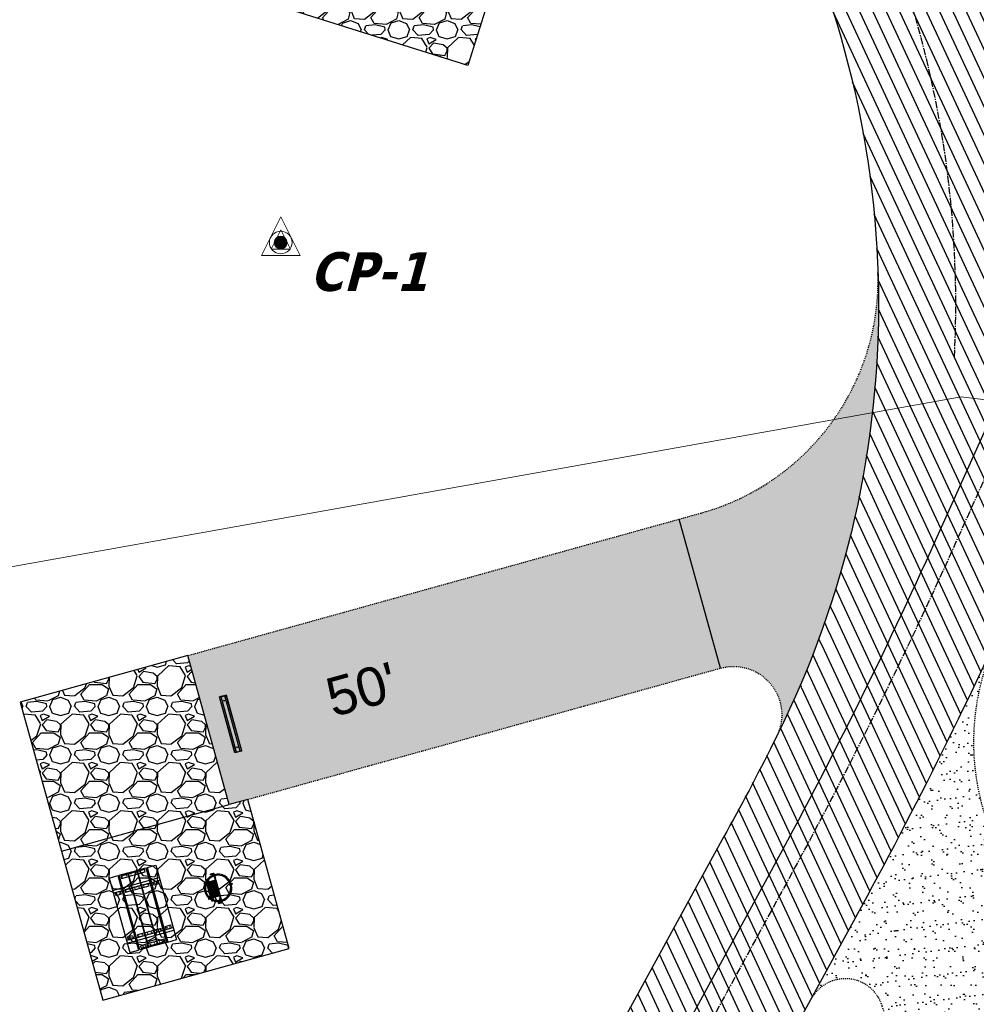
# Model space of a CAD drawing. Header units: feet. Extents: x 1134296 to 1140710, y 647902 to 649877.
# Tile 42 of 66: x 1134866 to 1134965, y 648709 to 648811. Entities that reach past the tile are written whole.
import ezdxf
from ezdxf.lldxf.tags import DXFTag

# ---------------------------------------------------------------- set-up
doc = ezdxf.new("R2010")
doc.units = ezdxf.units.FT
doc.header["$MEASUREMENT"] = 0
doc.linetypes.add('CENTER2', pattern=[1.125, 0.75, -0.125, 0.125, -0.125])
doc.linetypes.add('RAD', pattern=[0.13, 0.08, -0.05])
for name, color, linetype, lineweight in [('-ANGLE-IRON', 8, 'Continuous', 25), ('C-ANNO-TEXT-3', 8, 'Continuous', 20), ('V-UTIL-WATR-LINE', 8, 'WATER', 15)]:
    doc.layers.add(name, color=color, linetype=linetype, lineweight=lineweight)
for name, color, linetype in [('-BOLTS-LAGS-SCREWS', 7, 'Continuous'), ('-CONCRETE', 9, 'Continuous'), ('-HARDWARE', 7, 'Continuous'), ('-TIMBER', 6, 'Continuous'), ('C-CAMPSITE-PADS', 6, 'Continuous'), ('C-PRKG-ASPH', 5, 'Continuous'), ('C-PRKG-GRVL', 8, 'Continuous'), ('C-PRKG-WHEL-STOP', 5, 'Continuous'), ('C-ROAD-ASPHALT', 1, 'Continuous'), ('C-ROAD-CNTR', 1, 'CENTER2'), ('C-ROAD-GRVL', 1, 'RAD'), ('C-SWLK-GRVL-PATT', 8, 'Continuous'), ('C-UTIL-WATER-MEP', 7, 'WATER (.5x)'), ('G-TEXT-ST02', 2, 'Continuous'), ('G-XREF', 7, 'Continuous')]:
    doc.layers.add(name, color=color, linetype=linetype)
doc.styles.add('Arial', font='arial.ttf', dxfattribs={"height": 180})
doc.styles.add('SEI-Dim & Leader', font='tahoma.ttf')
doc.styles.get("Standard").update_dxf_attribs({"font": 'arial.ttf'})
tags = doc.linetypes.add('WATER', pattern='A,1.5,-0.2,["W",Standard,S=0.08,R=0,X=-0.1,Y=-0.04],-0.05', length=1.75).pattern_tags.tags
tags[6] = DXFTag(74, 10)
tags = doc.linetypes.add('WATER (.5x)', pattern='A,0.75,-0.2,["W",Standard,S=0.08,R=0,X=-0.1,Y=-0.04],-0.05', length=1).pattern_tags.tags
tags[6] = DXFTag(74, 10)
pattern_1 = [(37.50000000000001, (0, 0), (-0.06299335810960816, 1.926823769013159), [0, -1.52, 0, -1.7, 0, -1.625]), (7.499999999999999, (0, 0), (1.769776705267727, 2.82214606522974), [0, -0.82, 0, -1.37, 0, -0.525]), (327.5, (-1.23, 0), (3.114141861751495, 0.005659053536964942), [0, -0.5, 0, -1.8, 0, -2.35]), (317.5, (-1.23, 0), (3.006126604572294, 0.8776755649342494), [0, -0.25, 0, -1.18, 0, -1.35])]
pattern_2 = [(228.012787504, (3.6, 5), (-40.00000000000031, -45.00000000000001), [0.67268, -66.5954402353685]), (184.969740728, (3.15, 4.5), (59.99999999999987, 5.000000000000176), [1.15434, -114.27962380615]), (132.510447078, (2, 4.4), (50.00000000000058, -54.99999999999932), [0.8139400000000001, -80.5801629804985]), (267.273689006, (0.05, 3.15), (5.000000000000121, 100.0000000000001), [1.05119, -104.067790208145]), (292.833654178, (0, 2.1), (-24.99999999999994, 60.00000000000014), [1.030775, -102.0468656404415]), (357.273689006, (0.4, 1.15), (-100.0000000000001, 5.000000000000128), [1.05119, -104.067790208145]), (37.6942404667, (1.45, 1.1), (-64.99999999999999, -49.99999999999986), [1.390145, -137.62424274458]), (72.2553283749, (2.55, 1.95), (35.00000000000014, 110), [1.31244, -129.9316074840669]), (121.429565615, (2.95, 3.2), (-40.0000000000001, 64.99999999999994), [1.05475, -104.420365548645]), (175.236358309, (2.4, 4.1), (54.99999999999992, -5.00000000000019), [1.20416, -59.0038128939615]), (222.397437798, (1.2, 4.2), (-59.99999999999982, -54.99999999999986), [1.55724, -154.1668750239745]), (138.814074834, (5, 3.1), (-35.00000000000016, 30), [0.5315049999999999, -52.61922406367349]), (171.46923439, (4.600000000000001, 3.45), (64.99999999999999, -9.999999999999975), [1.011185, -100.107557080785]), (225, (3.6, 3.6), (-5.551115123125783e-16, -4.999999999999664), [0.707105, -6.3639628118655]), (203.198590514, (3.25, 4.2), (24.99999999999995, 9.999999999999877), [0.38079, -37.6980755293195]), (291.801409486, (2.9, 4.050000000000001), (-4.99999999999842, 15.00000000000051), [0.538515, -26.3873090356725]), (30.96375653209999, (3.1, 3.55), (15.00000000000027, 9.999999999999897), [0.874645, -28.2801144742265]), (161.565051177, (3.85, 4), (10.00000000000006, -4.999999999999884), [0.632455, -15.178933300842]), (16.389540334, (0, 4.050000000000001), (49.99999999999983, 15.00000000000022), [0.886, -87.714225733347]), (70.3461759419, (0.8500000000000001, 4.3), (-20.0000000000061, -55.00000000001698), [0.7433049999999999, -73.58703873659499]), (293.198590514, (3.85, 5), (-9.999999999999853, 24.99999999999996), [0.761575, -37.3172905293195]), (343.610459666, (4.149999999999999, 4.3), (-49.99999999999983, 15.00000000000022), [0.8859999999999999, -87.71422573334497]), (339.44395478, (0, 0.95), (-25.00000000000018, 10.00000000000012), [0.8543999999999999, -41.86561872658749]), (294.775140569, (0.8, 0.65), (-25.00000000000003, 55.00000000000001), [0.71589, -70.87321531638]), (66.8014094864, (3.9, 0), (9.999999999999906, 24.99999999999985), [0.761575, -37.3172905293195]), (17.3540246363, (4.2, 0.7000000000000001), (-64.99999999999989, -19.99999999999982), [0.838155, -82.97711807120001]), (69.44395478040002, (1.45, 0), (-10.00000000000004, -24.99999999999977), [0.4272, -42.29281872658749]), (101.309932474, (3.6, 0), (-4.999999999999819, 20.00000000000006), [0.25495, -25.240147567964]), (165.963756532, (3.55, 0.25), (14.99999999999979, -5.000000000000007), [1.030775, -19.5847531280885]), (186.009005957, (2.55, 0.5), (50.00000000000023, 4.999999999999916), [0.9552499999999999, -94.56961587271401]), (303.690067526, (3.1, 3.1), (-4.999999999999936, 9.999999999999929), [0.7211099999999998, -17.30664637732]), (353.157226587, (3.5, 2.5), (85.00000000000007, -10.00000000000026), [1.25897, -124.6378131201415]), (60.9453959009, (4.75, 2.35), (-19.99999999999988, -34.99999999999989), [0.51478, -50.963370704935]), (90, (5, 2.8), (-4.999999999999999, 5), [0.3, -4.699999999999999]), (120.256437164, (2.45, 0.65), (20.00000000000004, -35.00000000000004), [0.69462, -68.76759994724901]), (48.01278750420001, (2.1, 1.25), (40, 44.99999999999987), [1.34536, -65.92276023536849]), (0, (3, 2.25), (5, 5), [1.3, -3.7]), (325.3048464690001, (4.3, 2.25), (50.0000000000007, -34.99999999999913), [0.7905699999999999, -78.26637150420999]), (254.054604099, (4.95, 1.8), (-5.000000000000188, -20.00000000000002), [0.72801, -35.6725394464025]), (207.645975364, (4.75, 1.1), (-94.99999999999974, -50.00000000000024), [1.185325, -117.347370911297]), (175.42607874, (3.7, 0.55), (-64.99999999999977, 5.000000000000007), [1.253995, -124.1453670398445])]
pattern_3 = [(115, (0, 0), (-1.132884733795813, -0.5282728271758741), [])]

# ---------------------------------------------------------------- blocks, each defined once
blk = doc.blocks.new('*X790')
for p, q in [((69.58464054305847, 22.9375), (69.91535945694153, 22.9375)), ((69.62896927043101, 22.96875), (69.87103072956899, 22.96875)), ((69.5, 22.75), (70, 22.75)), ((69.50196081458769, 22.78125), (69.99803918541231, 22.78125)), ((69.50196081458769, 22.71875), (69.99803918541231, 22.71875)), ((69.50793854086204, 22.8125), (69.99206145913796, 22.8125)), ((69.50793854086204, 22.6875), (69.99206145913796, 22.6875)), ((69.51824379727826, 22.84375), (69.98175620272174, 22.84375)), ((69.51824379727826, 22.65625), (69.98175620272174, 22.65625)), ((69.5334936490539, 22.875), (69.9665063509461, 22.875)), ((69.5334936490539, 22.625), (69.9665063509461, 22.625)), ((69.55484381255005, 22.90625), (69.94515618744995, 22.90625)), ((69.55484381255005, 22.59375), (69.94515618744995, 22.59375)), ((69.58464054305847, 22.5625), (69.91535945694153, 22.5625)), ((69.62896927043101, 22.53125), (69.87103072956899, 22.53125))]:
    blk.add_line(p, q)
blk = doc.blocks.new('V-LEGL-v-gps')
for p, q in [((-1.591615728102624e-12, 0.09968523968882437), (-0.07500000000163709, -0.0503147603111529)), ((0.07499999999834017, -0.0503147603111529), (-1.591615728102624e-12, 0.09968523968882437)), ((-0.07500000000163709, -0.0503147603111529), (0.07499999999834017, -0.0503147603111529))]:
    blk.add_line(p, q)
for radius in [0.04387922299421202, 0.025, 0.01254212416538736]:
    blk.add_circle((-1.591615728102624e-12, -5.684341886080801e-13), radius)
at = {"xscale": 0.1000000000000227, "yscale": 0.1000000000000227, "zscale": 0.1000000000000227}
blk.add_blockref('*X790', (-6.975000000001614, -2.275000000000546), dxfattribs=at)
blk = doc.blocks.new('C_XBASE-PACTOLA_02403811')
at = {"layer": 'V-UTIL-WATR-LINE', "flags": 128}
blk.add_lwpolyline([(1134591.097, 648882.276), (1134535.172, 648864.348), (1134533.85, 648857.053), (1134522.209554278, 648792.1098621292), (1134626.051242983, 648720.737395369), (1134717.163755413, 648725.1374681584), (1134753.653, 648734.572), (1134963.231, 648772.059), (1135008.674239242, 648766.4398010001)], dxfattribs=at)
at = {"layer": 'C-ANNO-TEXT-3', "rotation": 8.537736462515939e-07}
for xscale, yscale, zscale in [(26.66666666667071, 26.66666666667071, 26.66666666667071), (13.33333333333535, 13.33333333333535, 13.33333333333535)]:
    blk.add_blockref('V-LEGL-v-gps', (1134892.815, 648788.015), dxfattribs=dict(at, xscale=xscale, yscale=yscale, zscale=zscale))
at = {"layer": 'C-ANNO-TEXT-3', "insert": (1134895.815, 648787.015), "char_height": 4, "attachment_point": 1, "style": 'SEI-Dim & Leader'}
blk.add_mtext('{\\fTahoma|b1|i1|c0|p34;CP-1}', dxfattribs=at)
blk = doc.blocks.new('Wheel_Stop')
for points in [[(-36, 6.75), (36, 6.75)], [(-36, -2.25), (-36, 6.75)], [(-35.625, 4.5), (-36, 6.75)], [(-35.625, 0), (-36, -2.25)], [(-35.955, 6.48), (35.955, 6.48)], [(-35.625, 4.5), (-35.625, 0)], [(-35.625, 4.5), (35.625, 4.5)], [(-35.625, 0), (35.625, 0)], [(35.625, 4.5), (36, 6.75)], [(35.625, 4.5), (35.625, 0)], [(35.625, 0), (36, -2.25)], [(36, -2.25), (36, 6.75)], [(-36, -2.25), (36, -2.25)], [(-35.955, -1.98), (35.955, -1.98)]]:
    blk.add_lwpolyline(points)
for centre in [(-30, 2.25), (30, 2.25)]:
    blk.add_circle(centre, 0.5)
blk = doc.blocks.new('10FT_Precast Table')
at = {"layer": '-ANGLE-IRON'}
for p, q in [((-28.53399626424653, 21.12499979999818), (-28.53399626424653, 27.62500020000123)), ((-28.53399626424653, 27.62500020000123), (-24.53403626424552, 27.62500020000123)), ((-24.53403626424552, 27.62500020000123), (-24.53403626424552, 21.12499979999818)), ((28.46604333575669, 21.12499979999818), (28.46604333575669, 27.62500020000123)), ((28.46604333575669, 27.62500020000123), (32.4660033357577, 27.62500020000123)), ((32.4660033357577, 27.62500020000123), (32.4660033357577, 21.12499979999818)), ((-43.49999999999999, 15.25000002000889), (-46.49999999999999, 15.25000002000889)), ((-46.49999999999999, 15.25000002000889), (-46.49999999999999, -15.25000001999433)), ((-43.49999999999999, -15.25000001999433), (-43.49999999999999, 15.25000002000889)), ((-24.53403626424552, 21.12499979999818), (-28.53399626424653, 21.12499979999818)), ((-25.53399626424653, 15.25000002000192), (-28.53399626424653, 15.25000002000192)), ((-28.53399626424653, 15.25000002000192), (-28.53399626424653, -15.2500000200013)), ((-25.53399626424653, -15.2500000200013), (-25.53399626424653, 15.25000002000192)), ((32.4660033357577, 21.12499979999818), (28.46604333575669, 21.12499979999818)), ((32.4660033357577, 15.25000002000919), (29.4660033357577, 15.25000002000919)), ((29.4660033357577, 15.25000002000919), (29.4660033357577, -15.25000001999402)), ((32.4660033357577, -15.25000001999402), (32.4660033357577, 15.25000002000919)), ((46.50000000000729, 15.25000002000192), (43.50000000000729, 15.25000002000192)), ((43.50000000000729, 15.25000002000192), (43.50000000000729, -15.2500000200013)), ((46.50000000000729, -15.2500000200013), (46.50000000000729, 15.25000002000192)), ((-46.49999999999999, -15.25000001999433), (-43.49999999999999, -15.25000001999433)), ((-28.53399626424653, -15.2500000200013), (-25.53399626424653, -15.2500000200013)), ((-28.53399626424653, -27.62500019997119), (-28.53399626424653, -21.12499979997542)), ((-28.53399626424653, -21.12499979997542), (-24.53403626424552, -21.12499979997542)), ((-24.53403626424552, -21.12499979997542), (-24.53403626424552, -27.62500019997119)), ((28.46604333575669, -27.62500019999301), (28.46604333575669, -21.12499979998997)), ((28.46604333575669, -21.12499979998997), (32.4660033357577, -21.12499979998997)), ((29.4660033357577, -15.25000001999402), (32.4660033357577, -15.25000001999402)), ((32.4660033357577, -21.12499979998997), (32.4660033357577, -27.62500019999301)), ((43.50000000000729, -15.2500000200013), (46.50000000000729, -15.2500000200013)), ((-24.53403626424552, -27.62500019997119), (-28.53399626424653, -27.62500019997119)), ((32.4660033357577, -27.62500019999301), (28.46604333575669, -27.62500019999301))]:
    blk.add_line(p, q, dxfattribs=at)
at = {"layer": '-BOLTS-LAGS-SCREWS'}
for centre in [(-26.53401626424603, 26.12500020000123), (30.46602333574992, 26.12500020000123), (-44.99999999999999, 14.25000402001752), (-27.03399626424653, 14.25000402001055), (-26.53401626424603, 22.62499979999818), (30.46602333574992, 22.62499979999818), (30.9660033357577, 14.25000402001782), (45.00000000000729, 14.25000402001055), (-44.99999999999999, 8.750004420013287), (-44.99999999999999, 2.750004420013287), (-27.03399626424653, 8.750004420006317), (-27.03399626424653, 2.750004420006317), (30.9660033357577, 8.750004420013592), (30.9660033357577, 2.750004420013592), (45.00000000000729, 8.750004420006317), (45.00000000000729, 2.750004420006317), (-44.99999999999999, -2.750004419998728), (-44.99999999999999, -8.750004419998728), (-27.03399626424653, -2.750004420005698), (-27.03399626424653, -8.750004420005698), (30.9660033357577, -2.750004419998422), (30.9660033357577, -8.750004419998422), (45.00000000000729, -2.750004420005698), (45.00000000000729, -8.750004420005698), (-44.99999999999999, -14.25000402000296), (-27.03399626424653, -14.25000402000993), (-26.53401626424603, -22.62499979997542), (30.46602333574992, -22.62499979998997), (30.9660033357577, -14.25000401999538), (45.00000000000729, -14.25000402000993), (-26.53401626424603, -26.12500019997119), (30.46602333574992, -26.12500019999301)]:
    blk.add_circle(centre, 0.15625000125, dxfattribs=at)
at = {"layer": '-CONCRETE'}
for p, q in [((-32.03399630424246, -29.99999999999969), (-32.03399630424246, 30.00000000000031)), ((-28.53399626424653, 29.99999999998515), (-28.53399626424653, 27.62500020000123)), ((-28.53399626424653, -27.12499979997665), (-28.53399626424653, 27.12499979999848)), ((32.4660033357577, 29.99999999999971), (32.4660033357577, 27.62500020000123)), ((32.4660033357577, -27.1249997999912), (32.4660033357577, 27.12499979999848)), ((35.96600337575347, -29.99999999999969), (35.96600337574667, 30.00000000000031)), ((-28.53399626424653, -29.99999999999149), (-28.53399626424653, -27.62500019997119)), ((32.4660033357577, -27.62500019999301), (32.4660033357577, -29.99999999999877))]:
    blk.add_line(p, q, dxfattribs=at)
at = {"layer": '-TIMBER'}
for p, q in [((-47.99999999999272, 18.7499999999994), (-47.99999999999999, 29.99999999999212)), ((-47.99999999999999, 29.99999999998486), (48, 29.9999999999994)), ((48.00000000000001, 18.75000000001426), (48.00000000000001, 29.99999999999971)), ((-47.99999999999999, 18.74999999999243), (48, 18.74999999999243)), ((-47.99999999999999, 5.875002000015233), (-47.99999999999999, 17.12500200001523)), ((-47.99999999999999, 17.12500200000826), (47.99999999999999, 17.12500200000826)), ((48.00000000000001, 17.12500200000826), (48.00000000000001, 5.875002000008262)), ((-47.99999999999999, 5.875002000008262), (47.99999999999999, 5.875002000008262)), ((-47.99999999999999, -5.625002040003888), (-47.99999999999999, 5.625002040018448)), ((-47.99999999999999, 5.625002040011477), (47.99999999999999, 5.625002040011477)), ((48.00000000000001, 5.625002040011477), (48.00000000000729, -5.625002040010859)), ((47.99999999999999, -5.625002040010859), (-47.99999999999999, -5.625002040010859)), ((-47.99999999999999, -17.1250019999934), (-47.99999999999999, -5.875002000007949)), ((47.99999999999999, -5.875002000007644), (-47.99999999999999, -5.875002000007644)), ((48.00000000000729, -5.875002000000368), (48.00000000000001, -17.12500200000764)), ((47.99999999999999, -17.12500200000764), (-47.99999999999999, -17.12500200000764)), ((-47.99999999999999, -29.99999999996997), (-47.99999999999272, -18.74999999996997)), ((-47.99999999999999, -18.74999999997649), (48, -18.74999999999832)), ((48.00000000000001, -29.99999999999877), (48.00000000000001, -18.74999999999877)), ((-47.99999999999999, -29.99999999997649), (48.00000000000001, -29.99999999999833))]:
    blk.add_line(p, q, dxfattribs=at)
blk = doc.blocks.new('*X1280')
at = {"color": 0}
for p, q in [((146.0622026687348, 353.5980429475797), (146.1426743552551, 353.6785146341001)), ((146.0622026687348, 352.8909361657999), (146.8122026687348, 353.6409361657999)), ((146.0622026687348, 352.5373827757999), (146.8122026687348, 353.2873827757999)), ((146.0622026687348, 351.8302759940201), (146.8122026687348, 352.5802759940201)), ((146.0622026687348, 351.4767226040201), (146.8122026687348, 352.2267226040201)), ((146.0622026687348, 350.7696158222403), (146.8122026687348, 351.5196158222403)), ((146.3246548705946, 350.6785146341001), (146.8122026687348, 351.1660624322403))]:
    blk.add_line(p, q, dxfattribs=at)
blk = doc.blocks.new('Pilot Rocks FS-30_18_PA')
at = {"layer": '-HARDWARE'}
for p, q in [((-8.817777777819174, 0.04421580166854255), (-17.86666666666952, 0.04421580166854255)), ((-17.86666666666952, 0.04421580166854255), (-12.77892653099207, 0.04421580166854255)), ((-10.20000000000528, 0.04421580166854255), (10.19999999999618, 0.04421580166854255)), ((8.817777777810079, 0.04421580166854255), (17.86666666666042, 0.04421580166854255)), ((12.77892653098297, 0.04421580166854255), (17.86666666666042, 0.04421580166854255)), ((-18.93333333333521, -4.555784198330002), (-18.93333333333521, -1.355784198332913)), ((-18.93333333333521, -1.355784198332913), (-18.86666666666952, -1.355784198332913)), ((-18.86666666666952, -1.355784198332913), (-18.86666666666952, -0.9557841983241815)), ((-18.86666666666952, -1.355784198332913), (-18.86666666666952, -0.9557841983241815)), ((-18.20000000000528, -1.355784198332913), (-18.20000000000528, -0.9557841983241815)), ((-18.20000000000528, -0.9557841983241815), (-18.20000000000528, -1.355784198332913)), ((-18.20000000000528, -1.355784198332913), (-18.13333333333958, -1.355784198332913)), ((-18.13333333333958, -1.355784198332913), (-18.13333333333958, -4.555784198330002)), ((-8.817777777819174, -0.6224508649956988), (-17.86666666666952, -0.6224508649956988)), ((-13.33940419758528, -0.6224508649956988), (-17.86666666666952, -0.6224508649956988)), ((-10.20000000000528, -0.6224508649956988), (10.19999999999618, -0.6224508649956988)), ((-10.20000000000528, -0.6224508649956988), (-10.20000000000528, -11.31238912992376)), ((-10.20000000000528, -11.31238912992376), (-10.20000000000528, -14.84572246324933)), ((-9.533333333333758, -0.6224508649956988), (-9.533333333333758, -11.31238912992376)), ((-9.533333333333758, -11.31238912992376), (-9.533333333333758, -14.84572246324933)), ((-9.533333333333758, -11.64572246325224), (9.533333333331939, -11.64572246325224)), ((-8.817777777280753, -0.6224508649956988), (-8.817777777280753, -11.64572246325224)), ((-8.284444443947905, -0.6224508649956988), (-8.284444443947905, -11.64572246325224)), ((-7.502222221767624, -0.6224508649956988), (-7.502222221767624, -11.64572246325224)), ((-6.9688888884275, -0.6224508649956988), (-6.9688888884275, -11.64572246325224)), ((-6.18666666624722, -0.6224508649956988), (-6.18666666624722, -11.64572246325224)), ((-5.653333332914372, -0.6224508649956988), (-5.653333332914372, -11.64572246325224)), ((-4.871111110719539, -0.6224508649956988), (-4.871111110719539, -11.64572246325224)), ((-4.337777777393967, -0.6224508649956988), (-4.337777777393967, -11.64572246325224)), ((-3.555555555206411, -0.6224508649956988), (-3.555555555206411, -11.64572246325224)), ((-3.022222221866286, -0.6224508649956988), (-3.022222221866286, -11.64572246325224)), ((-2.23999999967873, -0.6224508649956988), (-2.23999999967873, -11.64572246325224)), ((-1.706666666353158, -0.6224508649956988), (-1.706666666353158, -11.64572246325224)), ((-0.9244444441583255, -0.6224508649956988), (-0.9244444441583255, -11.64572246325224)), ((-0.3911111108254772, -0.6224508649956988), (-0.3911111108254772, -11.64572246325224)), ((0.3911111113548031, -0.6224508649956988), (0.3911111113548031, -11.64572246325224)), ((0.9244444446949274, -0.6224508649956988), (0.9244444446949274, -11.64572246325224)), ((1.706666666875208, -0.6224508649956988), (1.706666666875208, -11.64572246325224)), ((2.240000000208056, -0.6224508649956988), (2.240000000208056, -11.64572246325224)), ((3.022222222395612, -0.6224508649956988), (3.022222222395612, -11.64572246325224)), ((3.555555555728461, -0.6224508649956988), (3.555555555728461, -11.64572246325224)), ((4.337777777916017, -0.6224508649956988), (4.337777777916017, -11.64572246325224)), ((4.871111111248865, -0.6224508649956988), (4.871111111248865, -11.64572246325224)), ((5.653333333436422, -0.6224508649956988), (5.653333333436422, -11.64572246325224)), ((6.18666666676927, -0.6224508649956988), (6.18666666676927, -11.64572246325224)), ((6.968888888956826, -0.6224508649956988), (6.968888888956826, -11.64572246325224)), ((7.502222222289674, -0.6224508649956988), (7.502222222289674, -11.64572246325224)), ((8.28444444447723, -0.6224508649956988), (8.28444444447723, -11.64572246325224)), ((8.817777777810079, -0.6224508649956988), (8.817777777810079, -11.64572246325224)), ((17.86666666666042, -0.6224508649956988), (8.817777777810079, -0.6224508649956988)), ((9.533333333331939, -0.6224508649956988), (9.533333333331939, -11.31238912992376)), ((9.533333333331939, -11.31238912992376), (9.533333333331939, -14.84572246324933)), ((10.19999999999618, -0.6224508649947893), (10.19999999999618, -11.31238912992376)), ((10.19999999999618, -11.31238912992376), (10.19999999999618, -14.84572246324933)), ((18.13333333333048, -4.555784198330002), (18.13333333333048, -1.355784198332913)), ((18.13333333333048, -1.355784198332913), (18.19999999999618, -1.355784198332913)), ((18.93333333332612, -4.555784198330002), (18.13333333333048, -4.555784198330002)), ((18.19999999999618, -1.355784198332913), (18.19999999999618, -0.9557841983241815)), ((18.19999999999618, -1.355784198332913), (18.19999999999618, -0.9557841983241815)), ((18.86666666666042, -1.355784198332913), (18.86666666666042, -0.9557841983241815)), ((18.86666666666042, -0.9557841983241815), (18.86666666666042, -1.355784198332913)), ((18.86666666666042, -1.355784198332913), (18.93333333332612, -1.355784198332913)), ((18.93333333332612, -1.355784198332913), (18.93333333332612, -4.555784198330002)), ((-10.20000000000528, -13.68324198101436), (-10.20000000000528, -14.84572246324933)), ((-9.533333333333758, -12.31238912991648), (9.533333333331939, -12.31238912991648)), ((-9.533333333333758, -14.84572246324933), (-9.533333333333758, -14.47618734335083)), ((9.533333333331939, -14.47618734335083), (9.533333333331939, -14.84572246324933)), ((10.19999999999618, -14.84572246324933), (10.19999999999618, -13.68324198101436))]:
    blk.add_line(p, q, dxfattribs=at)
at = {"layer": '-HARDWARE', "flags": 128}
for points in [[(0.04426932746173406, 18.18944163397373, 1), (-0.6223972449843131, 18.18908719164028), (-0.6206959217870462, 14.98908764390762, 1), (0.04597065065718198, 14.98944208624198), (0.04426932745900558, 18.18944163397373)], [(-11.77825193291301, -8.933957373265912, -1), (-11.29140720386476, -9.3893985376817), (-13.47752479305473, -11.72625323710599, -1), (-13.96436952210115, -11.27081207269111), (-11.77825193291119, -8.93395737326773)], [(11.77825193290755, -8.933957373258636, 1), (11.29140720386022, -9.389398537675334), (13.47752479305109, -11.72625323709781, 1), (13.96436952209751, -11.27081207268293), (11.77825193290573, -8.933957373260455)]]:
    blk.add_lwpolyline(points, format="xyb", dxfattribs=at)
at = {"layer": '-HARDWARE'}
for points in [[(-18.93333333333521, -4.555784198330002), (-18.93333333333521, -1.355784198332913), (-18.13333333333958, -1.355784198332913), (-18.13333333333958, -4.555784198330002)], [(-7.502222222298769, -11.64572246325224), (-8.28444444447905, -11.64572246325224), (-8.28444444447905, -0.6224508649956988), (-7.502222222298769, -0.6224508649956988)], [(-6.186666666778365, -11.64572246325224), (-6.968888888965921, -11.64572246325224), (-6.968888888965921, -0.6224508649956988), (-6.186666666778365, -0.6224508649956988)], [(-4.87111111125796, -11.64572246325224), (-5.653333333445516, -11.64572246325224), (-5.653333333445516, -0.6224508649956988), (-4.87111111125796, -0.6224508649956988)], [(-3.555555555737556, -11.64572246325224), (-4.337777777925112, -11.64572246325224), (-4.337777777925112, -0.6224508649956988), (-3.555555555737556, -0.6224508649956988)], [(-2.240000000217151, -11.64572246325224), (-3.022222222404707, -11.64572246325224), (-3.022222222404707, -0.6224508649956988), (-2.240000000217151, -0.6224508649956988)], [(-0.9244444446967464, -11.64572246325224), (-1.706666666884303, -11.64572246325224), (-1.706666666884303, -0.6224508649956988), (-0.9244444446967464, -0.6224508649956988)], [(-0.3911111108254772, -11.64572246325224), (0.3911111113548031, -11.64572246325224), (0.3911111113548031, -0.6224508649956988), (-0.3911111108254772, -0.6224508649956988)], [(0.9244444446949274, -11.64572246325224), (1.706666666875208, -11.64572246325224), (1.706666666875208, -0.6224508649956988), (0.9244444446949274, -0.6224508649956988)], [(2.240000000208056, -11.64572246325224), (3.022222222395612, -11.64572246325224), (3.022222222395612, -0.6224508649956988), (2.240000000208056, -0.6224508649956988)], [(3.555555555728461, -11.64572246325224), (4.337777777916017, -11.64572246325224), (4.337777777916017, -0.6224508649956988), (3.555555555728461, -0.6224508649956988)], [(4.871111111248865, -11.64572246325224), (5.653333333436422, -11.64572246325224), (5.653333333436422, -0.6224508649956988), (4.871111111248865, -0.6224508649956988)], [(6.18666666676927, -11.64572246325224), (6.968888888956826, -11.64572246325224), (6.968888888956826, -0.6224508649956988), (6.18666666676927, -0.6224508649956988)], [(7.502222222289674, -11.64572246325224), (8.28444444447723, -11.64572246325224), (8.28444444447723, -0.6224508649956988), (7.502222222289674, -0.6224508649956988)], [(18.93333333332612, -4.555784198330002), (18.93333333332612, -1.355784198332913), (18.13333333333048, -1.355784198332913), (18.13333333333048, -4.555784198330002)]]:
    blk.add_lwpolyline(points, close=True, dxfattribs=at)
for centre, radius, start, end in [((0, 9.094947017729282e-13), 17.06666666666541, 0.1484403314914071, 179.8515596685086), ((0, 0), 15.73333333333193, 0.1610200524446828, 179.8389799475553), ((-17.86666666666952, -0.9557841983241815), 1, 90, 180), ((-17.86666666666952, -0.9557841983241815), 1, 90, 180), ((17.86666666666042, -0.9557841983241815), 1, 0, 90), ((17.86666666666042, -0.9557841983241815), 1, 0, 90), ((-17.86666666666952, -0.9557841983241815), 0.3333333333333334, 90, 180), ((-17.86666666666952, -0.9557841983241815), 0.3333333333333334, 90, 180), ((0, 9.094947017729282e-13), 17.06666666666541, 182.0901397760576, 220.7490543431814), ((0, 0), 15.73333333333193, 182.2673591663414, 220.2247561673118), ((-9.094947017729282e-13, 1.818989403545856e-12), 17.06666666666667, 220.7490543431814, 233.2977773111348), ((-9.094947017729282e-13, 1.818989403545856e-12), 15.73333333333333, 220.2247561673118, 229.5860659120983), ((-9.866666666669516, -11.64572246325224), 0.3333333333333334, 0, 180), ((9.866666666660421, -11.64572246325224), 0.3333333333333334, 0, 180), ((-9.094947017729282e-13, 1.818989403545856e-12), 15.73333333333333, 310.4139340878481, 319.7752438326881), ((-6.821210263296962e-11, 6.548361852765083e-11), 17.06666666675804, 306.7022226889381, 319.2509456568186), ((0, 0), 15.73333333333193, 319.7752438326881, 357.7326408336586), ((0, 9.094947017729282e-13), 17.06666666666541, 319.2509456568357, 357.9098602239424), ((17.86666666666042, -0.9557841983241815), 0.3333333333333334, 0, 90), ((17.86666666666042, -0.9557841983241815), 0.3333333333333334, 0, 90), ((-9.866666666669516, -14.84572246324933), 0.3333333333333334, 180, 0), ((-9.866666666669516, -14.84572246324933), 0.3333333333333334, 180, 0), ((-9.094947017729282e-13, 1.818989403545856e-12), 15.73333333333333, 232.7040475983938, 307.2959524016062), ((-9.094947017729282e-13, 1.818989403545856e-12), 17.06666666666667, 236.0413981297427, 303.9586018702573), ((9.866666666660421, -14.84572246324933), 0.3333333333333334, 180, 0), ((9.866666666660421, -14.84572246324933), 0.3333333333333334, 180, 0)]:
    blk.add_arc(centre, radius, start, end, dxfattribs=at)
at = {"layer": '-HARDWARE', "rotation": 180}
for p, xscale, yscale, zscale in [((137.6663495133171, 372.583162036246), 1.066666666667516, 1.066666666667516, 1.066666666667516), ((-137.6663495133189, 372.583162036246), -1.066666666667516, 1.066666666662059, 1.066666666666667)]:
    blk.add_blockref('*X1280', p, dxfattribs=dict(at, xscale=xscale, yscale=yscale, zscale=zscale))
blk = doc.blocks.new('C_PBASE-PACTOLA_02403811')
at = {"layer": 'C-CAMPSITE-PADS'}
for points in [[(1134881.647449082, 648815.9705222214), (1134887.065353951, 648833.1357868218), (1134902.323366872, 648828.3198713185), (1134902.925356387, 648830.2271230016), (1134918.183369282, 648825.4112075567), (1134912.163474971, 648806.3386914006)], [(1134887.488726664, 648729.8719624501), (1134883.207988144, 648745.2886831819), (1134865.864177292, 648740.4728522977), (1134874.425654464, 648709.6394108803), (1134893.69655535, 648714.9903340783), (1134889.415816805, 648730.4070547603)]]:
    blk.add_lwpolyline(points, close=True, dxfattribs=at)
at = {"layer": 'C-ROAD-ASPHALT'}
blk.add_lwpolyline([(1134916.811965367, 648653.2299950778), (1134952.321656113, 648718.215074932, 0.01915469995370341), (1134969.657277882, 648753.0477392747), (1135036.873309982, 648902.1641641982, 0.009218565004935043), (1135044.254367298, 648919.3790657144), (1135101.509820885, 649060.0203951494, 0.04927264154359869), (1135107.544114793, 649080.3791714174), (1135113.245677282, 649110.0761826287, 0.3025232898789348), (1135079.742163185, 649189.7952543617), (1135017.583038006, 649231.0012923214, 0.03670103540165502), (1134952.658282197, 649267.4907225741), (1134930.361796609, 649277.95101182, 0.265468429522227), (1134828.518541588, 649269.7547374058), (1134807.494103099, 649255.3935736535, 0.04164346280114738), (1134780.654611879, 649233.5777859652), (1134706.829601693, 649162.5981949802, 0.05765878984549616), (1134625.196538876, 649063.6602364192, -0.5722564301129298), (1134616.582948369, 649064.0343807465), (1134601.857481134, 649091.7855040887)], format="xyb", dxfattribs=at)
for points in [[(1134609.502741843, 649004.1715281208, -0.08481675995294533), (1134717.918854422, 649151.0643979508), (1134791.743864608, 649222.0439889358, -0.04164346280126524), (1134816.518779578, 649242.1816391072), (1134837.543218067, 649256.5428028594, -0.2654684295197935), (1134923.566161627, 649263.4658695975), (1134945.862647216, 649253.0055803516, -0.03670103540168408), (1135008.742528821, 649217.6654234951), (1135070.901654, 649176.4593855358, -0.3025232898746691), (1135097.532652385, 649113.0929439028), (1135091.831089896, 649083.3959326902, -0.0492726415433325), (1135086.690765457, 649066.0532714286), (1135029.43531187, 648925.4119419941, -0.009218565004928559), (1135022.286728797, 648908.7392420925), (1134970.105907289, 648792.9779079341, 0.09466954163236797), (1134957.786175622, 648834.7349342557), (1134921.92741579, 648904.3472810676, 0.300313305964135), (1134722.086161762, 649016.5601342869), (1134632.500993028, 649010.1122188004, 0.09071439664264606)], [(1134633.649625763, 648994.1535019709), (1134723.234794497, 649000.6014174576, -0.3003133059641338), (1134907.703644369, 648897.0203221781), (1134943.5624042, 648827.4079753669, -0.2429416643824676), (1134943.472635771, 648735.6471404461, -0.01448214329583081), (1134938.281078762, 648725.8872446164), (1134902.771388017, 648660.9021647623, -0.1112368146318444), (1134861.541195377, 648614.0501326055), (1134757.483908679, 648538.5664206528, 0.1783965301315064), (1134706.299016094, 648462.144128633, -0.4786295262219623), (1134656.994557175, 648438.877100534, -0.1281532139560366), (1134626.710174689, 648464.732186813), (1134623.062749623, 648469.9579645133, -0.1042089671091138), (1134584.046954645, 648561.8052956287), (1134566.403948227, 648651.5934078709, -0.01381007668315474), (1134561.903038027, 648678.391101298), (1134552.825444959, 648743.3771249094, -0.09433329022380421), (1134558.209758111, 648852.4537669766), (1134566.77306571, 648887.8397463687, -0.03644235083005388), (1134590.864287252, 648962.9741265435, -0.2864198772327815)]]:
    blk.add_lwpolyline(points, format="xyb", close=True, dxfattribs=at)
at = {"layer": 'C-ROAD-CNTR', "flags": 128}
blk.add_lwpolyline([(1134682.815781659, 648422.2458494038), (1134669.21986276, 648425.8462855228, -0.1774687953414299), (1134620.150062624, 648460.1534391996), (1134616.502637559, 648465.3792168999, -0.1042089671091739), (1134576.197064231, 648560.2628234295), (1134558.554057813, 648650.0509356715, -0.01381007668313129), (1134553.979962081, 648677.2843639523), (1134544.902369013, 648742.2703875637, -0.09433329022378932), (1134550.434197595, 648854.3354307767), (1134558.997505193, 648889.7214101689, -0.1428635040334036), (1134712.374228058, 649156.8312964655), (1134786.199238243, 649227.8108874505, -0.04164346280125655), (1134812.006441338, 649248.7876063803), (1134833.030879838, 649263.1487701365, -0.2654684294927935), (1134926.96397912, 649270.7084407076), (1134949.260464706, 649260.2481514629, -0.03670103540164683), (1135013.162783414, 649224.3333579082), (1135075.321908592, 649183.1273199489, -0.3025232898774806), (1135105.389164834, 649111.5845632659), (1135099.687602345, 649081.8875520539, -0.04927264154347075), (1135094.100293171, 649063.036833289), (1135036.844839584, 648922.3955038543, -0.009218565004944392), (1135029.58001939, 648905.4517031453), (1134962.363987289, 648756.3352782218, -0.01915469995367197), (1134945.301367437, 648722.0511597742), (1134909.791676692, 648657.06607992, -0.111236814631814), (1134866.238656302, 648607.5744966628), (1134762.181369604, 648532.0907847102, 0.3229446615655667), (1134716.395894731, 648393.2215671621), (1134719.721086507, 648382.7059234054, -0.1714240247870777), (1134715.287797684, 648249.5554414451), (1134707.163513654, 648228.7837741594, -0.02272318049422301), (1134688.713657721, 648187.2766264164, 0.05045028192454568), (1134653.344169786, 648094.1277041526)], format="xyb", dxfattribs=at)
at = {"layer": 'C-ROAD-CNTR'}
blk.add_lwpolyline([(1134962.526130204, 648776.1624366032, 0.132307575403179), (1134950.674289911, 648831.0714548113), (1134914.815530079, 648900.683801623, 0.3003133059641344), (1134722.66047813, 649008.5807758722), (1134633.075309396, 649002.1328603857, 0.139697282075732), (1134603.207227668, 648991.2487918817)], format="xyb", dxfattribs=at)
at = {"layer": 'C-ROAD-GRVL'}
for points in [[(1134883.207988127, 648745.2886832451), (1134936.310550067, 648760.0335947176, 0.3462704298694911), (1134954.607917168, 648784.9581336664)], [(1134966.840326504, 648746.9077313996, 0.1867046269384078), (1134965.621166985, 648728.907412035), (1134980.045880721, 648682.5280870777)], [(1134964.767760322, 648677.7763466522), (1134955.041541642, 648709.0487493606, 0.6623250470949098), (1134947.7118672, 648709.7788566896)]]:
    blk.add_lwpolyline(points, format="xyb", dxfattribs=at)
at = {"layer": 'C-ROAD-GRVL', "flags": 128}
blk.add_lwpolyline([(1134889.415816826, 648730.4070546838), (1134938.315727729, 648743.9850224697, -0.6497653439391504), (1134944.126596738, 648736.9332348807)], format="xyb", dxfattribs=at)
at = {"layer": 'C-UTIL-WATER-MEP', "flags": 128}
blk.add_lwpolyline([(1134713.292159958, 648416.2441137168), (1134669.731849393, 648427.7796426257, -0.1774687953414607), (1134621.79009064, 648461.2981261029), (1134618.142665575, 648466.5239038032, -0.1042089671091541), (1134578.159536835, 648560.6484414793), (1134560.516530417, 648650.4365537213, -0.01381007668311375), (1134555.960731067, 648677.5610482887), (1134546.883138, 648742.5470719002, -0.09433329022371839), (1134552.378087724, 648853.8650148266), (1134560.941395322, 648889.2509942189, -0.1428635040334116), (1134713.760384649, 649155.3895718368), (1134787.585394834, 649226.3691628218, -0.04164346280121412), (1134813.134525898, 649247.1361145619), (1134834.158964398, 649261.4972783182, -0.2654684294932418), (1134926.114524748, 649268.8977979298), (1134948.411010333, 649258.437508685, -0.03670103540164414), (1135012.057719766, 649222.6663743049), (1135074.216844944, 649181.4603363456, -0.302523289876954), (1135103.425036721, 649111.961658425), (1135097.723474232, 649082.264647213, -0.04927264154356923), (1135092.247911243, 649063.7909428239), (1135034.992457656, 648923.1496133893, -0.009218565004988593), (1135027.756696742, 648906.273587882), (1134960.540664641, 648757.1571629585, -0.01915469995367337), (1134943.546295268, 648723.0101809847), (1134908.036604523, 648658.0251011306, -0.1112368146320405), (1134865.064291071, 648609.1934056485), (1134761.007004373, 648533.7096936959, 0.1574684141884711), (1134714.965670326, 648470.6755079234, 0.1574684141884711)], format="xyb", dxfattribs=at)
at = {"layer": 'Defpoints', "flags": 128}
for points in [[(1134938.315727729, 648743.9850224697), (1134934.03498922, 648759.4017430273)], [(1134870.1449159, 648725.0561316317), (1134887.488726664, 648729.8719624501)]]:
    blk.add_lwpolyline(points, dxfattribs=at)
at = {"layer": '-HARDWARE', "xscale": 0.08333333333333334, "yscale": 0.08333333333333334, "zscale": 0.08333333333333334, "rotation": 285.5183010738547}
blk.add_blockref('Pilot Rocks FS-30_18_PA', (1134886.331630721, 648721.2479996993), dxfattribs=at)
at = {"xscale": 0.08333333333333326, "yscale": 0.08333333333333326, "zscale": 0.08333333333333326, "rotation": 285.5183010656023}
blk.add_blockref('10FT_Precast Table', (1134878.548327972, 648719.0868212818), dxfattribs=at)
at = {"layer": 'C-PRKG-WHEL-STOP', "xscale": 0.08333333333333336, "yscale": 0.08333333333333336, "zscale": 0.08333333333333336, "rotation": 105.5183010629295}
blk.add_blockref('Wheel_Stop', (1134887.817441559, 648738.2659098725), dxfattribs=at)
at = {"layer": 'C-CAMPSITE-PADS', "insert": (1134897.149553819, 648742.7560881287), "char_height": 4, "attachment_point": 1, "rotation": 15.47453872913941, "style": 'Arial'}
blk.add_mtext_dynamic_manual_height_columns("50'", width=10.66827769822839, gutter_width=12, heights=[0], dxfattribs=at)
blk = doc.blocks.new('C_PHTCH-PACTOLA_02403811')
at = {"layer": 'C-PRKG-ASPH'}
h = blk.add_hatch(dxfattribs=at)
h.set_pattern_fill('ANSI31', color=256, scale=10, angle=70)
h.set_pattern_definition(pattern_3)
edge = h.paths.add_edge_path(flags=16)
edge.add_arc((1135093.567290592, 648760.3570235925), 541.9999999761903, 143.5703577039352, 153.2664360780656, ccw=False)
edge.add_arc((1135093.567290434, 648760.3570237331), 541.9999997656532, 133.8742793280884, 143.5703577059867, ccw=False)
edge.add_line((1134717.918854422, 649151.0643979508), (1134791.743864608, 649222.0439889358))
edge.add_arc((1134924.814897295, 649083.6384245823), 191.9999999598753, 124.33581191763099, 133.8742793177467, ccw=False)
edge.add_line((1134816.518779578, 649242.1816391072), (1134837.543218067, 649256.5428028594))
edge.add_arc((1134886.614896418, 649184.7029087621), 87.00000000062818, 64.86660358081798, 124.33581191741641, ccw=False)
edge.add_line((1134923.566161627, 649263.4658695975), (1134945.862647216, 649253.0055803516))
edge.add_arc((1134736.896871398, 648807.5874571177), 491.9999999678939, 56.45911934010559, 64.86660355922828, ccw=False)
edge.add_line((1135008.742528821, 649217.6654234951), (1135070.901654, 649176.4593855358))
edge.add_arc((1135036.644680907, 649124.7828938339), 62.00000000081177, -10.868034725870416, 56.45911933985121, ccw=False)
edge.add_line((1135097.532652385, 649113.0929439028), (1135091.831089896, 649083.3959326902))
edge.add_arc((1135001.481196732, 649100.7423100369), 92.00000001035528, 337.8486329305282, 349.13196525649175, ccw=False)
edge.add_line((1135086.690765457, 649066.0532714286), (1135029.43531187, 648925.4119419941))
edge.add_arc((1134573.749357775, 649110.9228871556), 491.9999995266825, 335.73595333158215, 337.84863296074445, ccw=False)
edge.add_line((1135022.286728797, 648908.7392420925), (1134970.105907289, 648792.9779079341))
edge.add_line((1134970.105907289, 648792.9779079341), (1134955.070696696, 648759.622817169))
edge.add_arc((1134506.533324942, 648961.8064625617), 492.0000003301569, 331.3465562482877, 335.7359533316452, ccw=False)
edge.add_line((1134938.281078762, 648725.8872446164), (1134902.771388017, 648660.9021647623))
edge.add_arc((1134778.161263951, 648728.9926705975), 142.0000000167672, 305.95733191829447, 331.34655630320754, ccw=False)
edge.add_line((1134861.541195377, 648614.0501326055), (1134757.483908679, 648538.5664206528))
edge.add_arc((1134835.579196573, 648430.9089730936), 133.0000000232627, 125.9573319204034, 166.4171722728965)
edge.add_arc((1134672.277915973, 648470.363906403), 35.00000000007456, 244.10855969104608, 346.41717227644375, ccw=False)
edge.add_arc((1134691.461854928, 648509.9128519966), 78.95614352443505, 214.9055155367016, 244.1168481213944, ccw=False)
edge.add_line((1134626.710174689, 648464.732186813), (1134623.062749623, 648469.9579645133))
edge.add_arc((1134821.506139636, 648608.4650796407), 241.9999999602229, 191.1167612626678, 214.9138039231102, ccw=False)
edge.add_line((1134584.046954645, 648561.8052956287), (1134566.403948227, 648651.5934078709))
edge.add_arc((1135049.172208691, 648746.4554480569), 491.9999999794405, 187.9519260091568, 191.1167612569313, ccw=False)
edge.add_line((1134561.903038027, 648678.391101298), (1134552.825444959, 648743.3771249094))
edge.add_arc((1134842.017716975, 648783.7730382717), 292.0000000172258, 166.3961174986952, 187.9519260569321, ccw=False)
edge.add_line((1134558.209758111, 648852.4537669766), (1134566.77306571, 648887.8397463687))
edge.add_arc((1135093.567290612, 648760.357023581), 542.0000000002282, 158.0478401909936, 166.396117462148, ccw=False)
edge.add_arc((1135093.567290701, 648760.357023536), 542.0000000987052, 153.2664360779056, 158.0478401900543, ccw=False)
edge = h.paths.add_edge_path()
edge.add_line((1134664.934415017, 648091.0186503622), (1134641.753924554, 648097.236757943))
edge.add_arc((1135131.441785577, 647965.8792352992), 506.9999999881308, 154.1154939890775, 164.9840567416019, ccw=False)
edge.add_arc((1135131.44177555, 647965.8792402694), 506.9999887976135, 153.4314984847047, 154.115493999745, ccw=False)
edge.add_arc((1134241.513528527, 648410.9103548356), 488.0000000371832, 333.4314984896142, 338.6383717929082)
edge.add_line((1134695.987914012, 648233.1548120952), (1134704.112198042, 648253.9264793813))
edge.add_arc((1134529.027803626, 648322.4060737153), 188.0000000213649, 338.6383717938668, 377.1954705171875)
edge.add_arc((1134651.306425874, 648360.2470375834), 60.00000000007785, 17.1954705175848, 74.97265706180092)
edge.add_line((1134666.863224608, 648418.1951696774), (1134661.500576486, 648419.8056636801))
edge.add_arc((1134691.489318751, 648509.9450223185), 94.99699278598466, 223.9418846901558, 251.5980721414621, ccw=False)
edge.add_arc((1134691.535842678, 648509.9839590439), 95.05751145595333, 214.9165962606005, 223.9393241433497, ccw=False)
edge.add_line((1134613.590003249, 648455.5746160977), (1134609.942525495, 648460.8004692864))
edge.add_arc((1134821.506139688, 648608.4650796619), 258.0000000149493, 191.1167612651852, 214.9138039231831, ccw=False)
edge.add_line((1134568.347173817, 648558.7203512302), (1134550.704167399, 648648.5084634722))
edge.add_arc((1135049.172208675, 648746.4554480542), 507.9999999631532, 187.9519260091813, 191.1167612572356, ccw=False)
edge.add_line((1134546.056886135, 648676.177626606), (1134536.979293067, 648741.163650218))
edge.add_arc((1134842.01771694, 648783.7730382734), 307.9999999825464, 166.3961174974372, 187.9519260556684, ccw=False)
edge.add_line((1134542.658637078, 648856.2170945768), (1134551.221944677, 648891.6030739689))
edge.add_arc((1135093.567290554, 648760.3570237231), 557.9999999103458, 163.9213237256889, 166.3961174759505, ccw=False)
edge.add_arc((1134538.177323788, 648920.4382053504), 19.99999999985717, 343.9213237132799, 402.7699397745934)
edge.add_line((1134552.859048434, 648934.0193305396), (1134533.446357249, 648955.005204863))
edge.add_arc((1135093.567290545, 648760.3570234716), 592.9783928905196, 146.0187423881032, 160.8370986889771, ccw=False)
edge.add_line((1134601.857481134, 649091.7855040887), (1134616.582948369, 649064.0343807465))
edge.add_arc((1134620.999668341, 649066.3780071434), 5.000000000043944, 207.9515834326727, 327.0740857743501)
edge.add_arc((1135093.567290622, 648760.3570235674), 558.0000000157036, 133.8742793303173, 147.0740857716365, ccw=False)
edge.add_line((1134706.829601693, 649162.5981949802), (1134780.654611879, 649233.5777859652))
edge.add_arc((1134924.814897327, 649083.6384245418), 208.0000000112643, 124.3358119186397, 133.8742793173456, ccw=False)
edge.add_line((1134807.494103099, 649255.3935736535), (1134828.518541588, 649269.7547374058))
edge.add_arc((1134886.614896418, 649184.7029087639), 102.9999999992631, 64.86660357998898, 124.33581191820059, ccw=False)
edge.add_line((1134930.361796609, 649277.9510118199), (1134952.658282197, 649267.4907225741))
edge.add_arc((1134736.896871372, 648807.5874570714), 508.0000000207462, 56.4591193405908, 64.86660355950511, ccw=False)
edge.add_line((1135017.583038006, 649231.0012923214), (1135079.742163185, 649189.7952543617))
edge.add_arc((1135036.644680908, 649124.782893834), 77.99999999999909, -10.868034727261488, 56.45911934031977, ccw=False)
edge.add_line((1135113.245677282, 649110.0761826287), (1135107.544114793, 649080.3791714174))
edge.add_arc((1135001.481196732, 649100.7423100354), 108.0000000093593, 337.84863293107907, 349.131965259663, ccw=False)
edge.add_line((1135101.509820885, 649060.0203951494), (1135044.254367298, 648919.3790657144))
edge.add_arc((1134573.749357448, 649110.9228872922), 507.9999998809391, 335.7359533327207, 337.84863295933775, ccw=False)
edge.add_line((1135036.873309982, 648902.1641641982), (1134969.657277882, 648753.0477392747))
edge.add_arc((1134506.53332524, 648961.8064624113), 507.9999999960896, 331.346556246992, 335.73595333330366, ccw=False)
edge.add_line((1134952.321656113, 648718.215074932), (1134916.811965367, 648653.2299950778))
edge.add_arc((1134778.161263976, 648728.9926705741), 157.9999999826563, 305.9573319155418, 331.3465563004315, ccw=False)
edge.add_line((1134870.936117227, 648601.0988607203), (1134766.878830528, 648525.6151487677))
edge.add_arc((1134835.579196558, 648430.9089731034), 117.0000000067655, 125.9573319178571, 162.264860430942)
edge.add_arc((1134752.713885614, 648457.4106757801), 29.99999999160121, 162.264860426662, 196.8024120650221)
edge.add_arc((1134835.579196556, 648430.9089731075), 113.0000000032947, 170.9217318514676, 197.5476736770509)
edge.add_line((1134727.837491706, 648396.8395581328), (1134731.162683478, 648386.3239143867))
edge.add_arc((1134529.027802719, 648322.4060734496), 212.0000009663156, 11.340079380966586, 17.54767372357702, ccw=False)
edge.add_arc((1134529.055568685, 648322.403813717), 211.9732215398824, -20.64909134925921, 11.342153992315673, ccw=False)
edge.add_arc((1134759.869013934, 648235.3149369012), 34.72371615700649, 159.1871917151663, 239.4135572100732)
edge.add_line((1134742.200276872, 648205.422593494), (1134709.513, 648185.696))
edge.add_line((1134709.513, 648185.696), (1134698.996135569, 648181.0065459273))
edge.add_arc((1135131.441785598, 647965.8792352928), 483.0000000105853, 153.5511843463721, 164.9840567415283)
h = blk.add_hatch(dxfattribs=at)
h.set_pattern_fill('ANSI31', color=256, scale=10, angle=70)
h.set_pattern_definition(pattern_3)
edge = h.paths.add_edge_path()
edge.add_arc((1134528.118781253, 648951.5747513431), 468.1169545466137, 332.7082799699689, 335.7919468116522)
edge.add_line((1134955.070696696, 648759.622817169), (1134970.105907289, 648792.9779079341))
edge.add_arc((1134854.663832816, 648781.6144823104), 116.0000000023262, 5.621742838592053, 27.25393242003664)
edge.add_line((1134957.786175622, 648834.7349342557), (1134921.92741579, 648904.3472810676))
edge.add_arc((1134737.018387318, 648809.0968155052), 208.0000000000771, 27.25393242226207, 94.11677930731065)
edge.add_line((1134722.086161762, 649016.5601342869), (1134632.500993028, 649010.1122188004))
edge.add_arc((1134637.239103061, 648944.282511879), 66.00000000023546, 94.1167793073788, 114.8502392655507)
edge.add_arc((1135093.567290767, 648760.3570235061), 542.000000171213, 153.2664360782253, 158.047840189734)
edge.add_arc((1134637.23910306, 648944.2825118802), 49.99999999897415, 94.11677930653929, 158.0478401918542, ccw=False)
edge.add_line((1134633.649625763, 648994.1535019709), (1134723.234794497, 649000.6014174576))
edge.add_arc((1134737.018387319, 648809.0968155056), 191.9999999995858, 27.25393242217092, 94.1167793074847, ccw=False)
edge.add_line((1134907.703644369, 648897.0203221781), (1134943.5624042, 648827.4079753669))
edge.add_arc((1134854.663832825, 648781.6144823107), 99.99999999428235, -26.539358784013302, 27.253932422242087, ccw=False)
at = {"layer": 'C-PRKG-GRVL'}
h = blk.add_hatch(dxfattribs=at)
h.set_pattern_fill('AR-SAND', color=256)
h.set_pattern_definition(pattern_1)
edge = h.paths.add_edge_path()
edge.add_line((1134938.315727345, 648743.9850216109), (1134887.488726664, 648729.8719624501))
edge.add_line((1134887.488726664, 648729.8719624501), (1134883.207988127, 648745.2886832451))
edge.add_line((1134883.207988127, 648745.2886832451), (1134936.310550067, 648760.0335947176))
edge.add_arc((1134929.621896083, 648784.1222208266), 24.999999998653, 285.5183010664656, 361.9149260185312)
edge.add_arc((1134854.663832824, 648781.6144823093), 99.99999999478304, -26.539359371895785, 1.9158277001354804, ccw=False)
edge.add_arc((1134939.653458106, 648739.1672963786), 5.000000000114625, 333.4606406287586, 465.5183006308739)
h = blk.add_hatch(dxfattribs=at)
h.set_pattern_fill('AR-SAND', color=256)
h.set_pattern_definition(pattern_1)
edge = h.paths.add_edge_path()
edge.add_line((1134964.767760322, 648677.7763466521), (1134980.045880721, 648682.5280870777))
edge.add_line((1134980.045880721, 648682.5280870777), (1134965.621166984, 648728.9074120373))
edge.add_arc((1134989.493230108, 648736.3320064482), 24.99999999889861, 154.9740309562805, 197.2765314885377, ccw=False)
edge.add_arc((1134506.533320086, 648961.8064651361), 508.0000058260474, 331.3465562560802, 334.9740309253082, ccw=False)
edge.add_line((1134952.321656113, 648718.215074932), (1134947.7118672, 648709.7788566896))
edge.add_arc((1134951.222011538, 648707.8608142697), 3.999999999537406, 17.276531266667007, 151.3465562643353, ccw=False)
edge.add_line((1134955.041541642, 648709.0487493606), (1134964.767760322, 648677.7763466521))
at = {"layer": 'C-SWLK-GRVL-PATT'}
h = blk.add_hatch(dxfattribs=at)
h.set_pattern_fill('GRAVEL', color=256, scale=5)
h.set_pattern_definition(pattern_2)
h.paths.add_polyline_path([(1134881.647449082, 648815.9705222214), (1134912.163474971, 648806.3386914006), (1134918.183369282, 648825.4112075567), (1134902.925356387, 648830.2271230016), (1134902.323366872, 648828.3198713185), (1134887.065353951, 648833.1357868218)])
h = blk.add_hatch(dxfattribs=at)
h.set_pattern_fill('GRAVEL', color=256, scale=5)
h.set_pattern_definition(pattern_2)
h.paths.add_polyline_path([(1134883.207988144, 648745.2886831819), (1134865.864177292, 648740.4728522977), (1134874.425654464, 648709.6394108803), (1134893.69655535, 648714.9903340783), (1134889.415816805, 648730.4070547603), (1134887.488726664, 648729.8719624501)])

msp = doc.modelspace()

# ---------------------------------------------------------------- block references
at = {"layer": 'G-TEXT-ST02'}
msp.add_blockref('C_PHTCH-PACTOLA_02403811', (0, 0), dxfattribs=at)

# ---------------------------------------------------------------- next in the draw order: block references
at = {"layer": 'G-XREF'}
msp.add_blockref('C_XBASE-PACTOLA_02403811', (0, 0), dxfattribs=at)

# ---------------------------------------------------------------- next in the draw order: block references
msp.add_blockref('C_PBASE-PACTOLA_02403811', (0, 0), dxfattribs=at)

doc.saveas('drawing.dxf')
